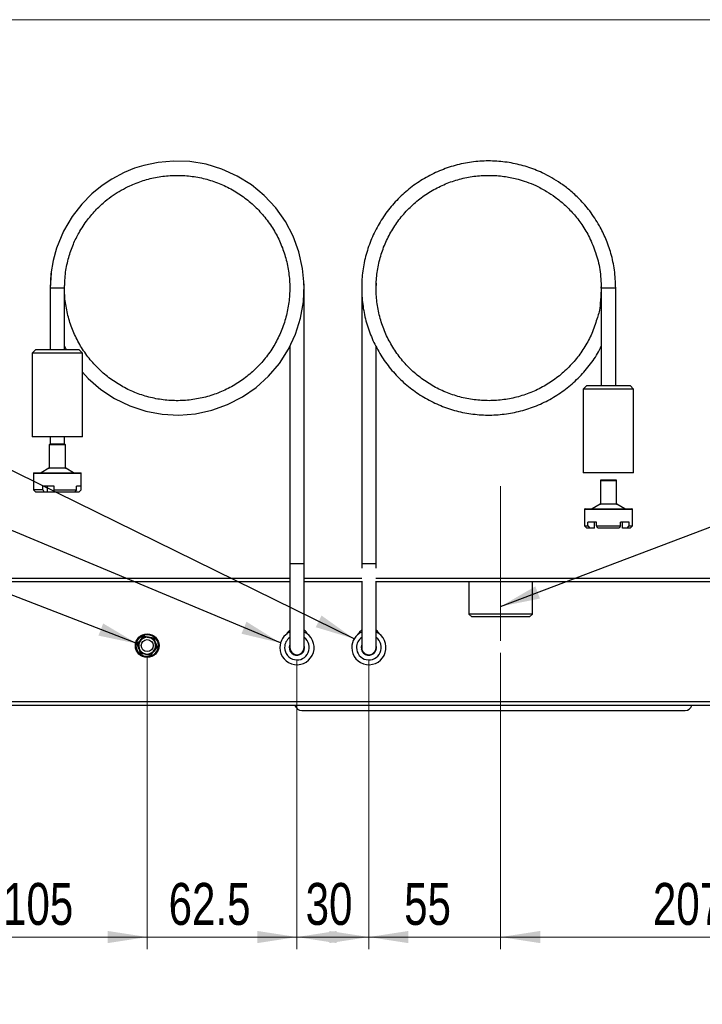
# Paper-space layout 'Specification Drawing' of a CAD drawing. Header units: millimetres. Extents: x 0 to 420, y 0 to 297.
# Tile 34 of 36: x 298 to 354, y 158 to 240. Entities that reach past the tile are written whole.
import ezdxf

# ---------------------------------------------------------------- set-up
doc = ezdxf.new("R2010")
doc.units = ezdxf.units.MM
doc.linetypes.add('CENTERX2', pattern=[20.32, 12.7, -2.54, 2.54, -2.54])
doc.styles.add('SLDTEXTSTYLE1', font='TXT', dxfattribs={"width": 0.75})
doc.dimstyles.new('SLDDIMSTYLE0', dxfattribs={"dimtxt": 0.18, "dimasz": 3.302, "dimexe": 0, "dimexo": 0.0625, "dimgap": 0, "dimtad": 0, "dimtih": 1, "dimtoh": 1, "dimdec": 0, "dimrnd": 1e-09, "dimzin": 0, "dimdsep": 46, "dimtxsty": 'Standard', "dimsah": 1, "dimcen": 0.09, "dimadec": 0, "dimazin": 0, "dimtfac": 3.302, "dimtdec": 0, "dimtofl": 0, "dimtmove": 0, "dimatfit": 3, "dimfxl": 1, "dimfrac": 2, "dimtolj": 1, "dimtzin": 0, "dimarcsym": 0})
doc.dimstyles.new('SLDDIMSTYLE10', dxfattribs={"dimtxt": 3.5, "dimasz": 3.302, "dimexe": 0, "dimexo": 0.0625, "dimgap": 0.875, "dimtad": 1, "dimdec": 1, "dimlfac": 5, "dimrnd": 1e-09, "dimzin": 12, "dimdsep": 46, "dimtxsty": 'SLDTEXTSTYLE1', "dimsah": 1, "dimcen": 0.09, "dimadec": 0, "dimazin": 3, "dimtfac": 1, "dimtdec": 1, "dimtmove": 0, "dimatfit": 0, "dimfxl": 1, "dimfrac": 2, "dimtolj": 1, "dimtzin": 12, "dimarcsym": 0})
doc.dimstyles.new('SLDDIMSTYLE11', dxfattribs={"dimtxt": 3.5, "dimasz": 3.302, "dimexe": 0, "dimexo": 0.0625, "dimgap": 0.875, "dimtad": 1, "dimdec": 1, "dimlfac": 5, "dimrnd": 1e-09, "dimzin": 12, "dimdsep": 46, "dimtxsty": 'SLDTEXTSTYLE1', "dimsah": 1, "dimcen": 0.09, "dimadec": 0, "dimazin": 3, "dimtfac": 1, "dimtdec": 1, "dimtofl": 0, "dimtmove": 0, "dimatfit": 3, "dimfxl": 1, "dimfrac": 2, "dimtolj": 1, "dimtzin": 12, "dimarcsym": 0})
doc.dimstyles.new('SLDDIMSTYLE7', dxfattribs={"dimtxt": 3.5, "dimasz": 3.302, "dimexe": 0, "dimexo": 0.0625, "dimgap": 0.875, "dimtad": 1, "dimlfac": 5, "dimrnd": 1e-09, "dimzin": 12, "dimdsep": 46, "dimtxsty": 'SLDTEXTSTYLE1', "dimsah": 1, "dimcen": 0.09, "dimadec": 0, "dimazin": 3, "dimtfac": 1, "dimtmove": 0, "dimatfit": 0, "dimfxl": 1, "dimfrac": 2, "dimtolj": 1, "dimtzin": 12, "dimarcsym": 0})
doc.dimstyles.new('SLDDIMSTYLE9', dxfattribs={"dimtxt": 3.5, "dimasz": 3.302, "dimexe": 0, "dimexo": 0.0625, "dimgap": 0.875, "dimtad": 1, "dimdec": 0, "dimlfac": 5, "dimrnd": 1e-09, "dimzin": 12, "dimdsep": 46, "dimtxsty": 'SLDTEXTSTYLE1', "dimsah": 1, "dimcen": 0.09, "dimadec": 0, "dimazin": 3, "dimtfac": 1, "dimtdec": 0, "dimtofl": 0, "dimtmove": 0, "dimatfit": 3, "dimfxl": 1, "dimfrac": 2, "dimtolj": 1, "dimtzin": 12, "dimarcsym": 0})

# ---------------------------------------------------------------- blocks, each defined once
blk = doc.blocks.new('_D_10')
at = {"color": 7, "linetype": 'Continuous', "lineweight": 0}
for p, q in [((387.346, 177.969), (387.346, 143.161)), ((278.975, 177.28), (278.975, 143.161)), ((387.346, 144.161), (278.975, 144.161))]:
    blk.add_line(p, q, dxfattribs=at)
at = {"color": 7, "linetype": 'Continuous', "lineweight": 18}
for points in [[(278.975, 144.161), (282.277, 143.653), (282.277, 144.669)], [(387.346, 144.161), (384.044, 144.669), (384.044, 143.653)]]:
    blk.add_solid(points, dxfattribs=at)
at = {"color": 7, "linetype": 'Continuous', "lineweight": 18, "insert": (324.052, 148.672), "char_height": 3.5, "attachment_point": 1, "style": 'SLDTEXTSTYLE1'}
blk.add_mtext('542', dxfattribs=at)
blk = doc.blocks.new('_D_11')
at = {"color": 7, "linetype": 'Continuous', "lineweight": 0}
for p, q in [((308.145, 186.621), (308.145, 162.309)), ((287.145, 186.461), (287.145, 162.309)), ((287.145, 163.309), (308.145, 163.309))]:
    blk.add_line(p, q, dxfattribs=at)
at = {"color": 7, "linetype": 'Continuous', "lineweight": 18}
for points in [[(287.145, 163.309), (290.447, 162.801), (290.447, 163.817)], [(308.145, 163.309), (304.843, 163.817), (304.843, 162.801)]]:
    blk.add_solid(points, dxfattribs=at)
at = {"color": 7, "linetype": 'Continuous', "lineweight": 18, "insert": (296.118, 167.821), "char_height": 3.5, "attachment_point": 1, "style": 'SLDTEXTSTYLE1'}
blk.add_mtext('105', dxfattribs=at)
blk = doc.blocks.new('_D_12')
at = {"color": 7, "linetype": 'Continuous', "lineweight": 0}
for p, q in [((308.145, 186.621), (308.145, 162.309)), ((320.645, 186.46), (320.645, 162.309)), ((308.145, 163.309), (301.795, 163.309)), ((308.145, 163.309), (320.645, 163.309)), ((320.645, 163.309), (326.995, 163.309))]:
    blk.add_line(p, q, dxfattribs=at)
at = {"color": 7, "linetype": 'Continuous', "lineweight": 18}
for points in [[(308.145, 163.309), (304.843, 163.817), (304.843, 162.801)], [(320.645, 163.309), (323.947, 162.801), (323.947, 163.817)]]:
    blk.add_solid(points, dxfattribs=at)
at = {"color": 7, "linetype": 'Continuous', "lineweight": 18, "insert": (309.936, 167.821), "char_height": 3.5, "attachment_point": 1, "style": 'SLDTEXTSTYLE1'}
blk.add_mtext('62.5', dxfattribs=at)
blk = doc.blocks.new('_D_13')
at = {"color": 7, "linetype": 'Continuous', "lineweight": 0}
for p, q in [((320.645, 186.46), (320.645, 162.309)), ((326.645, 186.46), (326.645, 162.309)), ((320.645, 163.309), (314.295, 163.309)), ((320.645, 163.309), (326.645, 163.309)), ((326.645, 163.309), (332.995, 163.309))]:
    blk.add_line(p, q, dxfattribs=at)
at = {"color": 7, "linetype": 'Continuous', "lineweight": 18}
for points in [[(320.645, 163.309), (317.343, 163.817), (317.343, 162.801)], [(326.645, 163.309), (329.947, 162.801), (329.947, 163.817)]]:
    blk.add_solid(points, dxfattribs=at)
at = {"color": 7, "linetype": 'Continuous', "lineweight": 18, "insert": (321.371, 167.821), "char_height": 3.5, "attachment_point": 1, "style": 'SLDTEXTSTYLE1'}
blk.add_mtext('30', dxfattribs=at)
blk = doc.blocks.new('_D_14')
at = {"color": 7, "linetype": 'Continuous', "lineweight": 0}
for p, q in [((337.645, 187.021), (337.645, 162.309)), ((326.645, 186.46), (326.645, 162.309)), ((326.645, 163.309), (320.295, 163.309)), ((326.645, 163.309), (337.645, 163.309)), ((337.645, 163.309), (343.995, 163.309))]:
    blk.add_line(p, q, dxfattribs=at)
at = {"color": 7, "linetype": 'Continuous', "lineweight": 18}
for points in [[(326.645, 163.309), (323.343, 163.817), (323.343, 162.801)], [(337.645, 163.309), (340.947, 162.801), (340.947, 163.817)]]:
    blk.add_solid(points, dxfattribs=at)
at = {"color": 7, "linetype": 'Continuous', "lineweight": 18, "insert": (329.593, 167.821), "char_height": 3.5, "attachment_point": 1, "style": 'SLDTEXTSTYLE1'}
blk.add_mtext('55', dxfattribs=at)
blk = doc.blocks.new('_D_15')
at = {"color": 7, "linetype": 'Continuous', "lineweight": 0}
for p, q in [((379.145, 188.101), (379.145, 162.309)), ((337.645, 187.021), (337.645, 162.309)), ((337.645, 163.309), (379.145, 163.309))]:
    blk.add_line(p, q, dxfattribs=at)
at = {"color": 7, "linetype": 'Continuous', "lineweight": 18}
for points in [[(337.645, 163.309), (340.947, 162.801), (340.947, 163.817)], [(379.145, 163.309), (375.843, 163.817), (375.843, 162.801)]]:
    blk.add_solid(points, dxfattribs=at)
at = {"color": 7, "linetype": 'Continuous', "lineweight": 18, "insert": (350.354, 167.821), "char_height": 3.5, "attachment_point": 1, "style": 'SLDTEXTSTYLE1'}
blk.add_mtext('207.5', dxfattribs=at)

psp = doc.layouts.new('Specification Drawing')

# ---------------------------------------------------------------- linework, layer by layer
at = {"color": 7, "linetype": 'Continuous', "lineweight": 18}
psp.add_line((393.1244, 239.8475), (273.3244, 239.8475), dxfattribs=at)
at = {"color": 7, "linetype": 'Continuous', "lineweight": 25}
for p, q in [((300.1278, 218.7385), (300.046, 217.4474)), ((321.2452, 217.4604), (321.2129, 217.9148)), ((327.2452, 217.4604), (327.2738, 217.8633)), ((300.0452, 217.4604), (300.0452, 212.3315)), ((301.2452, 217.4604), (300.0452, 217.4604)), ((301.2452, 212.3315), (301.2452, 217.4604)), ((320.0387, 217.5384), (320.0452, 217.4604)), ((321.2452, 194.4604), (321.2452, 217.4604)), ((326.0569, 217.672), (326.0452, 217.4604)), ((326.0452, 217.4604), (326.0452, 194.4604)), ((346.0452, 217.4604), (346.0452, 209.3315)), ((347.2452, 217.4604), (346.0452, 217.4604)), ((347.2452, 209.3315), (347.2452, 217.4604)), ((298.8452, 212.3315), (298.5452, 212.0315)), ((298.5452, 212.0315), (298.5452, 205.0315)), ((298.7053, 212.0315), (298.5452, 212.0315)), ((302.7452, 212.0315), (298.7053, 212.0315)), ((298.8452, 212.3315), (298.9825, 212.3315)), ((298.9825, 212.3315), (302.4452, 212.3315)), ((301.2452, 212.609), (301.3839, 212.3315)), ((302.7452, 212.0315), (302.4452, 212.3315)), ((302.7452, 205.0315), (302.7452, 212.0315)), ((320.0452, 212.5921), (320.0452, 194.4604)), ((327.2452, 194.4604), (327.2452, 212.5779)), ((344.8452, 209.3315), (344.5452, 209.0315)), ((344.5452, 209.0315), (344.5452, 202.0315)), ((348.7452, 209.0315), (344.5452, 209.0315)), ((344.8452, 209.3315), (348.4452, 209.3315)), ((348.7452, 209.0315), (348.4452, 209.3315)), ((348.7452, 202.0315), (348.7452, 209.0315)), ((298.7053, 205.0315), (298.5452, 205.0315)), ((302.7452, 205.0315), (298.7053, 205.0315)), ((300.0452, 205.0315), (300.0452, 204.4315)), ((301.2452, 204.4315), (301.2452, 205.0315)), ((299.972, 204.3815), (299.972, 202.4604)), ((300.0695, 204.4315), (300.022, 204.4315)), ((301.2684, 204.4315), (300.0695, 204.4315)), ((301.3184, 202.4604), (301.3184, 204.3815)), ((299.947, 202.4171), (299.2908, 202.0382)), ((301.9996, 202.0382), (301.3434, 202.4171)), ((298.6452, 201.9815), (298.6452, 200.6315)), ((298.6952, 202.0315), (302.5952, 202.0315)), ((302.6452, 200.6315), (302.6452, 201.9815)), ((348.7452, 202.0315), (344.5452, 202.0315)), ((345.972, 201.3815), (345.972, 199.4604)), ((347.2684, 201.4315), (346.022, 201.4315)), ((347.3184, 199.4604), (347.3184, 201.3815)), ((298.6452, 200.6315), (298.8452, 200.4315)), ((299.4283, 200.6315), (298.6452, 200.6315)), ((300.3849, 200.9315), (299.4283, 200.9315)), ((299.4283, 200.6315), (299.4283, 200.9315)), ((299.4283, 200.6315), (299.55, 200.4315)), ((299.8177, 200.4315), (299.8177, 200.9315)), ((300.3849, 200.6315), (300.3849, 200.9315)), ((300.3849, 200.6315), (302.2324, 200.6315)), ((300.4109, 200.4315), (300.3849, 200.6315)), ((302.2324, 200.6315), (302.0737, 200.4315)), ((302.6282, 200.9315), (302.2324, 200.9315)), ((302.2324, 200.6315), (302.2324, 200.9315)), ((302.4299, 200.4315), (302.6282, 200.6315)), ((302.4452, 200.4315), (302.6452, 200.6315)), ((302.6282, 200.6315), (302.6282, 200.9315)), ((302.6282, 200.6315), (302.6452, 200.6315)), ((299.55, 200.4315), (298.8452, 200.4315)), ((299.8177, 200.4315), (299.55, 200.4315)), ((300.4109, 200.4315), (299.8177, 200.4315)), ((302.0737, 200.4315), (300.4109, 200.4315)), ((302.4299, 200.4315), (302.0737, 200.4315)), ((302.4452, 200.4315), (302.4299, 200.4315)), ((344.6452, 198.9815), (344.6452, 197.6315)), ((344.6952, 199.0315), (346.6452, 199.0315)), ((345.947, 199.4171), (345.2908, 199.0382)), ((346.6452, 199.0315), (348.5952, 199.0315)), ((347.9996, 199.0382), (347.3434, 199.4171)), ((348.6452, 197.6315), (348.6452, 198.9815)), ((344.6452, 197.6315), (344.8452, 197.4315)), ((344.6452, 197.6315), (344.9131, 197.6315)), ((345.0863, 197.4315), (344.8452, 197.4315)), ((345.6452, 197.9315), (344.9131, 197.9315)), ((344.9131, 197.6315), (344.9131, 197.9315)), ((344.9131, 197.6315), (345.0863, 197.4315)), ((345.4674, 197.4315), (345.0863, 197.4315)), ((345.4674, 197.4315), (345.4674, 197.9315)), ((345.6452, 197.6315), (345.6452, 197.9315)), ((345.6452, 197.6315), (347.6452, 197.6315)), ((345.7452, 197.4315), (345.6452, 197.6315)), ((347.5452, 197.4315), (345.7452, 197.4315)), ((347.6452, 197.6315), (347.5452, 197.4315)), ((348.3772, 197.9315), (347.6452, 197.9315)), ((347.6452, 197.6315), (347.6452, 197.9315)), ((347.823, 197.4315), (347.823, 197.9315)), ((348.204, 197.4315), (347.823, 197.4315)), ((348.204, 197.4315), (348.3772, 197.6315)), ((348.4452, 197.4315), (348.204, 197.4315)), ((348.3772, 197.6315), (348.3772, 197.9315)), ((348.3772, 197.6315), (348.6452, 197.6315)), ((348.4452, 197.4315), (348.6452, 197.6315)), ((320.0452, 194.4604), (320.0452, 187.4604)), ((321.2452, 187.4604), (321.2452, 194.4604)), ((326.0452, 194.4604), (326.0452, 194.0853)), ((327.2452, 194.0853), (327.2452, 194.4604)), ((320.0452, 192.9404), (273.9965, 192.9404)), ((326.0452, 192.9404), (321.2452, 192.9404)), ((326.0452, 192.9921), (326.0452, 187.4604)), ((327.2452, 187.4604), (327.2452, 192.9921)), ((392.4509, 192.9404), (327.2452, 192.9404)), ((335.0012, 192.9404), (335.0012, 190.2526)), ((340.2892, 190.2526), (340.2892, 192.9404)), ((335.0012, 190.2526), (335.2332, 190.0206)), ((340.2892, 190.2526), (335.0012, 190.2526)), ((340.0572, 190.0206), (335.2332, 190.0206)), ((340.0572, 190.0206), (340.2892, 190.2526)), ((319.8098, 188.621), (319.7794, 188.621)), ((320.016, 187.3434), (320.0654, 187.3058)), ((320.0452, 187.4604), (320.0452, 187.3206)), ((321.2249, 187.3058), (321.2744, 187.3434)), ((321.2452, 187.3206), (321.2452, 187.4604)), ((326.016, 187.3434), (326.0654, 187.3058)), ((326.0367, 187.3271), (326.0452, 187.3253)), ((326.0452, 187.4604), (326.0452, 187.3206)), ((327.2249, 187.3058), (327.2744, 187.3434)), ((327.2452, 187.3206), (327.2452, 187.4604)), ((389.2252, 182.9406), (277.0652, 182.9406)), ((389.2252, 182.6206), (277.0652, 182.6206)), ((321.0452, 182.2204), (353.0452, 182.2204))]:
    psp.add_line(p, q, dxfattribs=at)
at = {"color": 8, "linetype": 'Continuous', "lineweight": 25}
for p, q in [((300.0233, 204.3815), (299.972, 204.3815)), ((301.3184, 204.3815), (300.0233, 204.3815)), ((300.0002, 202.4171), (299.947, 202.4171)), ((299.972, 202.4604), (301.3184, 202.4604)), ((301.3434, 202.4171), (300.0002, 202.4171)), ((302.6452, 201.9815), (298.6452, 201.9815)), ((299.2908, 202.0382), (299.3941, 202.0382)), ((299.3941, 202.0382), (301.9996, 202.0382)), ((347.3184, 201.3815), (345.972, 201.3815)), ((346.6452, 198.9815), (344.6452, 198.9815)), ((345.2908, 199.0382), (347.9996, 199.0382)), ((347.3434, 199.4171), (345.947, 199.4171)), ((345.972, 199.4604), (346.6452, 199.4604)), ((346.6452, 199.4604), (347.3184, 199.4604)), ((348.6452, 198.9815), (346.6452, 198.9815)), ((321.2452, 194.4604), (320.0452, 194.4604)), ((327.2452, 194.4604), (326.0452, 194.4604)), ((273.9937, 193.2604), (320.0452, 193.2604)), ((321.2452, 193.2604), (326.0523, 193.2604)), ((327.2381, 193.2604), (392.4537, 193.2604))]:
    psp.add_line(p, q, dxfattribs=at)
at = {"color": 7, "linetype": 'CENTERX2', "lineweight": 18, "ltscale": 1.8}
psp.add_line((337.6452, 188.0206), (337.6452, 200.9345), dxfattribs=at)
at = {"color": 7, "linetype": 'Continuous', "lineweight": 25, "flags": 128}
for points in [[(302.7452, 210.4276), (303.2104, 209.905), (304.263, 208.9971), (305.4298, 208.2322), (306.6928, 207.6248), (308.0189, 207.1909), (309.3856, 206.9355), (310.7841, 206.8613), (312.179, 206.972), (313.5375, 207.2626), (314.8539, 207.7318), (316.1003, 208.3719), (317.2448, 209.1655), (318.2751, 210.1021), (319.1788, 211.1725), (319.9318, 212.3497), (320.5202, 213.6077), (320.9415, 214.9414), (321.1837, 216.3205), (321.2423, 217.7094), (321.1178, 219.0986), (320.8103, 220.4656), (320.3274, 221.7748), (319.6797, 223.0046), (318.8701, 224.147), (317.9176, 225.1722), (316.8465, 226.0571), (315.6619, 226.7981), (314.3864, 227.3782), (313.0533, 227.7832), (311.6908, 228.0087), (310.3505, 228.0563), (309.0683, 227.9424), (307.8677, 227.6901), (307.0992, 227.4497), (306.2143, 227.0899), (305.1976, 226.5535), (304.3769, 226.0085), (303.5335, 225.3207), (302.6879, 224.4633), (301.8812, 223.423), (301.1637, 222.1998), (300.5822, 220.7916), (300.2948, 219.747), (300.11, 218.6309), (300.0452, 217.4604), (300.0452, 217.4604)], [(307.6144, 188.0769), (307.8454, 188.3457), (307.8778, 188.3834)], [(307.8778, 188.3834), (307.9788, 188.3644), (308.275, 188.3085)], [(308.275, 188.3085), (308.3519, 188.294), (308.6721, 188.2336)], [(308.6721, 188.2336), (308.7965, 187.8786), (308.8058, 187.8522)], [(320.0452, 188.9206), (319.8695, 188.7517), (319.7579, 188.5818)], [(326.0452, 188.9206), (325.8695, 188.7517), (325.7579, 188.5819)], [(307.3509, 187.7705), (307.5961, 188.0557), (307.6144, 188.0769)], [(307.4846, 187.3891), (307.3674, 187.7235), (307.3509, 187.7705)], [(307.6183, 187.0077), (307.4939, 187.3626), (307.4846, 187.3891)], [(308.9395, 187.4708), (308.6943, 187.1856), (308.676, 187.1643)], [(308.8058, 187.8522), (308.923, 187.5177), (308.9395, 187.4708)], [(321.2852, 187.4604), (321.2466, 187.6793), (321.2452, 187.6832)], [(327.2852, 187.4604), (327.2466, 187.6793), (327.2452, 187.6831)], [(307.6183, 187.0077), (307.7193, 186.9886), (308.0154, 186.9328)], [(308.0154, 186.9328), (308.0924, 186.9182), (308.4126, 186.8578)], [(308.676, 187.1643), (308.445, 186.8955), (308.4126, 186.8578)]]:
    psp.add_lwpolyline(points, dxfattribs=at)
at = {"color": 7, "linetype": 'Continuous', "lineweight": 25}
for radius in [0.986, 0.9182, 0.5]:
    psp.add_circle((308.1452, 187.6206), radius, dxfattribs=at)
for centre, radius, start, end in [((300.022, 204.3815), 0.05, 90.002935, 179.990235), ((301.2684, 204.3815), 0.05, 0.009765, 89.997065), ((299.922, 202.4604), 0.0499, 299.957916, 0.047404), ((301.3683, 202.4604), 0.0499, 179.952596, 240.042084), ((298.6952, 201.9815), 0.05, 89.993277, 180.013554), ((299.2658, 202.0815), 0.05, 269.981167, 299.998976), ((302.0246, 202.0815), 0.05, 240.001024, 270.018833), ((302.5952, 201.9815), 0.05, 359.986446, 90.006723), ((346.022, 201.3815), 0.05, 89.998106, 179.995063), ((347.2684, 201.3815), 0.05, 359.993276, 90.006724), ((344.6952, 198.9815), 0.05, 89.998106, 180.001894), ((345.2658, 199.0815), 0.05, 270.006439, 299.999197), ((345.922, 199.4604), 0.05, 300.014808, 359.990512), ((347.3684, 199.4604), 0.05, 180.006073, 240.000437), ((348.0246, 199.0815), 0.05, 240.000803, 269.993561), ((348.5952, 198.9815), 0.05, 359.998106, 90.001894), ((308.1452, 187.6206), 0.7, 79.315837, 139.316612), ((308.1452, 187.6206), 0.7, 19.315663, 79.316223), ((320.6452, 187.4604), 1.43, 114.808848, 180.000356), ((320.6452, 187.4604), 1.43, 180.000057, 65.192741), ((320.6454, 188.1208), 0.9997, 27.461987, 53.134877), ((326.6452, 187.4604), 1.43, 114.808537, 179.999651), ((326.6452, 187.4604), 1.43, 180.000109, 65.191991), ((326.645, 188.1205), 1.0002, 27.467107, 53.129477), ((308.1452, 187.6206), 0.7, 139.315372, 199.316269), ((308.1452, 187.6206), 0.7, 199.31685, 259.315036), ((308.1452, 187.6206), 0.7, 319.316701, 19.315899), ((320.6452, 187.4604), 0.64, 159.641296, 0.000048), ((320.6452, 187.4604), 0.6, 180.000032, 359.999968), ((326.6452, 187.4604), 0.64, 159.635478, 0.000146), ((326.6452, 187.4604), 0.6, 179.999825, 0.000175), ((308.1452, 187.6206), 0.7, 259.316207, 319.31592), ((321.0452, 182.8204), 0.6, 199.449785, 269.999366), ((353.0452, 182.8204), 0.6, 270.000626, 340.550792)]:
    psp.add_arc(centre, radius, start, end, dxfattribs=at)
at = {"color": 8, "linetype": 'Continuous', "lineweight": 25}
for centre, start, end in [((320.6452, 187.4604), 180.000066, 54.372937), ((320.6452, 187.4604), 125.629651, 179.999769), ((326.6452, 187.4604), 179.999977, 54.372022), ((326.6452, 187.4604), 125.627815, 180.000663)]:
    psp.add_arc(centre, 1.03, start, end, dxfattribs=at)
at = {"color": 7, "linetype": 'Continuous', "lineweight": 25}
for points, knots in [([(347.2452, 217.4604), (347.2248, 217.9612), (347.1851, 218.9332), (346.8818, 220.315), (346.4502, 221.5544), (345.8638, 222.7495), (345.1339, 223.8591), (344.2857, 224.8409), (343.4609, 225.6005), (342.6772, 226.1927), (341.9085, 226.6756), (340.9799, 227.1557), (339.8535, 227.5938), (338.519, 227.9239), (337.1376, 228.0797), (335.7385, 228.0524), (334.3552, 227.8414), (333.0117, 227.4509), (331.7297, 226.8866), (330.534, 226.1589), (329.4447, 225.2811), (328.4793, 224.2673), (327.6554, 223.1345), (326.9881, 221.9046), (326.4878, 220.5975), (326.1634, 219.2342), (326.0214, 217.8416), (326.0633, 216.4428), (326.2887, 215.0604), (326.6943, 213.7199), (327.2719, 212.4453), (328.0119, 211.257), (328.9029, 210.1754), (329.927, 209.2217), (331.0672, 208.4106), (332.3054, 207.7557), (333.6182, 207.2698), (334.9826, 206.9606), (336.3765, 206.8329), (337.776, 206.89), (339.1543, 207.1302), (340.4894, 207.549), (341.7597, 208.1406), (342.9392, 208.8938), (344.0116, 209.7937), (344.9488, 210.8317), (345.6359, 211.7787), (345.9436, 212.4044), (346.0452, 212.6109)], [0, 0, 0, 0, 0.0244039, 0.0473668, 0.068679, 0.0882891, 0.1121526, 0.1332408, 0.1514113, 0.1667367, 0.1810911, 0.1956314, 0.217669, 0.2398667, 0.2624962, 0.2852733, 0.3079218, 0.3305445, 0.3533151, 0.3760383, 0.3986151, 0.4213508, 0.4441198, 0.4667309, 0.4893999, 0.5121827, 0.5348813, 0.5574763, 0.5802385, 0.6029956, 0.6255854, 0.6482925, 0.6710737, 0.6937311, 0.7163505, 0.7391217, 0.7618497, 0.7844259, 0.8071559, 0.8299238, 0.8525369, 0.8751971, 0.8979764, 0.9206769, 0.9432664, 0.9660243, 0.9887839, 1, 1, 1, 1]), ([(301.2452, 217.4604), (301.2633, 217.9045), (301.2985, 218.7665), (301.5674, 219.9918), (301.9501, 221.0909), (302.4702, 222.1508), (303.1175, 223.1347), (303.8697, 224.0053), (304.601, 224.679), (305.2961, 225.2042), (305.9777, 225.6324), (306.8012, 226.0581), (307.8001, 226.4467), (308.9835, 226.7394), (310.2085, 226.8776), (311.4493, 226.8533), (312.6759, 226.6662), (313.8673, 226.3199), (315.0042, 225.8195), (316.0645, 225.1741), (317.0305, 224.3957), (317.8867, 223.4967), (318.6173, 222.4922), (319.209, 221.4015), (319.6527, 220.2424), (319.9404, 219.0334), (320.0663, 217.7984), (320.0291, 216.558), (319.8292, 215.3321), (319.4695, 214.1434), (318.9573, 213.0131), (318.3011, 211.9593), (317.511, 211.0001), (316.6028, 210.1544), (315.5917, 209.4351), (314.4937, 208.8543), (313.3295, 208.4235), (312.1196, 208.1493), (310.8834, 208.036), (309.6424, 208.0866), (308.4201, 208.2996), (307.2361, 208.6711), (306.1097, 209.1957), (305.0634, 209.8634), (304.1139, 210.6623), (303.2768, 211.5797), (302.5677, 212.5995), (301.9998, 213.7026), (301.5788, 214.8712), (301.3245, 216.0858), (301.2209, 217.0927), (301.2615, 217.6838), (301.2738, 217.8633)], [0, 0, 0, 0, 0.0224008, 0.0434789, 0.0630418, 0.0810423, 0.1029471, 0.1223044, 0.1389835, 0.153051, 0.1662272, 0.1795739, 0.1998026, 0.2201784, 0.2409504, 0.261858, 0.2826475, 0.3034134, 0.324315, 0.345173, 0.3658967, 0.3867662, 0.4076664, 0.4284216, 0.4492299, 0.4701427, 0.4909782, 0.5117186, 0.5326125, 0.5535017, 0.5742374, 0.5950806, 0.6159919, 0.6367897, 0.6575524, 0.6784545, 0.6993171, 0.7200401, 0.7409045, 0.7618036, 0.7825606, 0.8033609, 0.8242704, 0.8451077, 0.8658431, 0.886733, 0.9076244, 0.9283627, 0.9492023, 0.9701159, 0.9909217, 1, 1, 1, 1]), ([(346.0387, 217.5384), (346.0417, 217.4769), (346.0454, 217.4014), (346.0435, 217.9592), (345.9902, 215.7951), (345.7406, 215.0911), (345.3362, 213.7792), (344.7814, 212.7065), (344.0853, 211.6686), (343.2595, 210.7436), (342.32, 209.9325), (341.282, 209.2522), (340.162, 208.7136), (338.9823, 208.3276), (337.7624, 208.0996), (336.522, 208.0338), (335.284, 208.132), (334.0705, 208.3916), (332.901, 208.8084), (331.7957, 209.3761), (330.7759, 210.0833), (329.8577, 210.918), (329.0562, 211.8673), (328.3873, 212.913), (327.8617, 214.0367), (327.4878, 215.2205), (327.2729, 216.4437), (327.2207, 217.6832), (327.3314, 218.9192), (327.6042, 220.1315), (328.0336, 221.2959), (328.6118, 222.3937), (329.33, 223.4071), (330.1753, 224.3169), (331.1319, 225.1073), (332.1845, 225.7657), (333.3157, 226.2802), (334.5001, 226.64), (335.7037, 226.8392), (336.8913, 226.8813), (338.0292, 226.7803), (338.9916, 226.5779), (339.8351, 226.3141), (340.633, 225.9897), (341.4425, 225.5626), (342.2372, 225.0348), (342.9894, 224.4214), (343.7403, 223.6603), (344.4553, 222.7378), (345.0949, 221.6489), (345.6107, 220.3921), (345.9733, 218.9778), (346.0207, 217.9761), (346.0452, 217.4604)], [0, 0, 0, 0, 0.00171252, 0.00210318, 0.02337278, 0.0443764, 0.0653225, 0.08614641, 0.10712245, 0.12811547, 0.14895734, 0.16987731, 0.19088899, 0.21180968, 0.23265629, 0.25365496, 0.27463552, 0.29546511, 0.31641876, 0.3374275, 0.35830891, 0.37918553, 0.40019097, 0.42114284, 0.44196582, 0.46293788, 0.48393127, 0.50477463, 0.52568701, 0.54669541, 0.5676176, 0.58845793, 0.6094525, 0.63043511, 0.65126581, 0.67221554, 0.69322641, 0.71411596, 0.73482238, 0.75493119, 0.77423215, 0.79262581, 0.80469936, 0.81902275, 0.83625791, 0.85102906, 0.86734584, 0.88540273, 0.90514072, 0.92640226, 0.94924629, 0.97387404, 1, 1, 1, 1]), ([(307.311, 187.778), (307.3326, 187.8028), (307.4423, 187.9281), (307.6277, 188.1418), (307.7892, 188.3328), (307.8644, 188.4218)], [0, 0, 0, 0, 0.1161808, 0.5883584, 1, 1, 1, 1]), ([(307.8644, 188.4218), (307.8966, 188.4154), (308.06, 188.3831), (308.3378, 188.3293), (308.584, 188.285), (308.6986, 188.2644)], [0, 0, 0, 0, 0.11618581, 0.58836803, 1, 1, 1, 1]), ([(307.8644, 188.4218), (307.8645, 188.4216), (307.8663, 188.4164), (307.8696, 188.407), (307.8737, 188.3954), (307.8763, 188.3878), (307.8775, 188.3843), (307.8778, 188.3834)], [0, 0, 0, 0, 0.0154017, 0.4075243, 0.7309937, 0.9274495, 1, 1, 1, 1]), ([(308.6986, 188.2644), (308.6985, 188.2642), (308.6949, 188.26), (308.6884, 188.2525), (308.6804, 188.2432), (308.6751, 188.2371), (308.6728, 188.2343), (308.6721, 188.2336)], [0, 0, 0, 0, 0.0154009, 0.4074362, 0.7309161, 0.9274031, 1, 1, 1, 1]), ([(308.6986, 188.2644), (308.7092, 188.2333), (308.7629, 188.0757), (308.8553, 187.8082), (308.94, 187.5728), (308.9794, 187.4632)], [0, 0, 0, 0, 0.11618212, 0.58836366, 1, 1, 1, 1]), ([(307.3509, 187.7705), (307.35, 187.7707), (307.3464, 187.7713), (307.3385, 187.7728), (307.3264, 187.7751), (307.3166, 187.7769), (307.3112, 187.778), (307.311, 187.778)], [0, 0, 0, 0, 0.0725563, 0.268995, 0.5926235, 0.984609, 1, 1, 1, 1]), ([(307.5918, 186.9769), (307.5812, 187.008), (307.5275, 187.1656), (307.4351, 187.4331), (307.3504, 187.6684), (307.311, 187.778)], [0, 0, 0, 0, 0.1161801, 0.5883651, 1, 1, 1, 1]), ([(308.9794, 187.4632), (308.9578, 187.4385), (308.8481, 187.3132), (308.6627, 187.0995), (308.5012, 186.9084), (308.426, 186.8195)], [0, 0, 0, 0, 0.1161849, 0.5883657, 1, 1, 1, 1]), ([(308.9794, 187.4632), (308.9792, 187.4633), (308.9738, 187.4643), (308.9641, 187.4661), (308.9519, 187.4684), (308.944, 187.4699), (308.9404, 187.4706), (308.9395, 187.4708)], [0, 0, 0, 0, 0.015391, 0.4075207, 0.731005, 0.9274437, 1, 1, 1, 1]), ([(307.6183, 187.0077), (307.6176, 187.0069), (307.6153, 187.0042), (307.61, 186.9981), (307.602, 186.9887), (307.5955, 186.9812), (307.5919, 186.977), (307.5918, 186.9769)], [0, 0, 0, 0, 0.0726126, 0.2689884, 0.5925796, 0.9847106, 1, 1, 1, 1]), ([(308.426, 186.8195), (308.3938, 186.8259), (308.2304, 186.8581), (307.9526, 186.9119), (307.7064, 186.9562), (307.5918, 186.9769)], [0, 0, 0, 0, 0.1161858, 0.5883611, 1, 1, 1, 1]), ([(308.4126, 186.8578), (308.4129, 186.8569), (308.4141, 186.8535), (308.4168, 186.8459), (308.4208, 186.8342), (308.4241, 186.8249), (308.4259, 186.8197), (308.426, 186.8195)], [0, 0, 0, 0, 0.0725989, 0.2690548, 0.5924757, 0.9845983, 1, 1, 1, 1])]:
    psp.add_open_spline(points, degree=3, knots=knots, dxfattribs=at)

# ---------------------------------------------------------------- dimensions: what is measured, and where the dimension line sits
at = {"color": 7, "linetype": 'Continuous', "lineweight": 18}
for base, p1, p2, dimstyle, picture, middle in [((379.1452, 163.3095), (337.6452, 188.0206), (379.1452, 189.1006), 'SLDDIMSTYLE11', '_D_15', (356.1724, 163.3095)), ((308.1452, 163.3095), (287.1452, 187.4606), (308.1452, 187.6206), 'SLDDIMSTYLE7', '_D_11', (299.9975, 163.3095)), ((320.6452, 163.3095), (308.1452, 187.6206), (320.6452, 187.4604), 'SLDDIMSTYLE10', '_D_12', (314.4614, 163.3095)), ((326.6452, 163.3095), (320.6452, 187.4604), (326.6452, 187.4604), 'SLDDIMSTYLE7', '_D_13', (323.9569, 163.3095)), ((337.6452, 163.3095), (326.6452, 187.4604), (337.6452, 188.0206), 'SLDDIMSTYLE7', '_D_14', (332.179, 163.3095)), ((278.9752, 144.1606), (387.3458, 178.9689), (278.9752, 178.28), 'SLDDIMSTYLE9', '_D_10', (327.9313, 144.1606))]:
    dim = psp.add_linear_dim(base=base, p1=p1, p2=p2, dimstyle=dimstyle, dxfattribs=at)
    dim.commit()
    dim.dimension.update_dxf_attribs({"geometry": picture, "text_midpoint": middle, "dimtype": 160})

# ---------------------------------------------------------------- leaders
at = {"color": 7, "linetype": 'Continuous', "lineweight": 0}
for points in [[(325.4163, 188.1917), (254.316, 223.0993)], [(319.2675, 187.8435), (255.2833, 214.5993)], [(337.6452, 190.889), (399.1875, 214.2243)], [(307.3509, 187.7705), (255.6042, 207.8493)]]:
    psp.add_leader(points, dimstyle='SLDDIMSTYLE0', dxfattribs=at)

doc.saveas('drawing.dxf')
